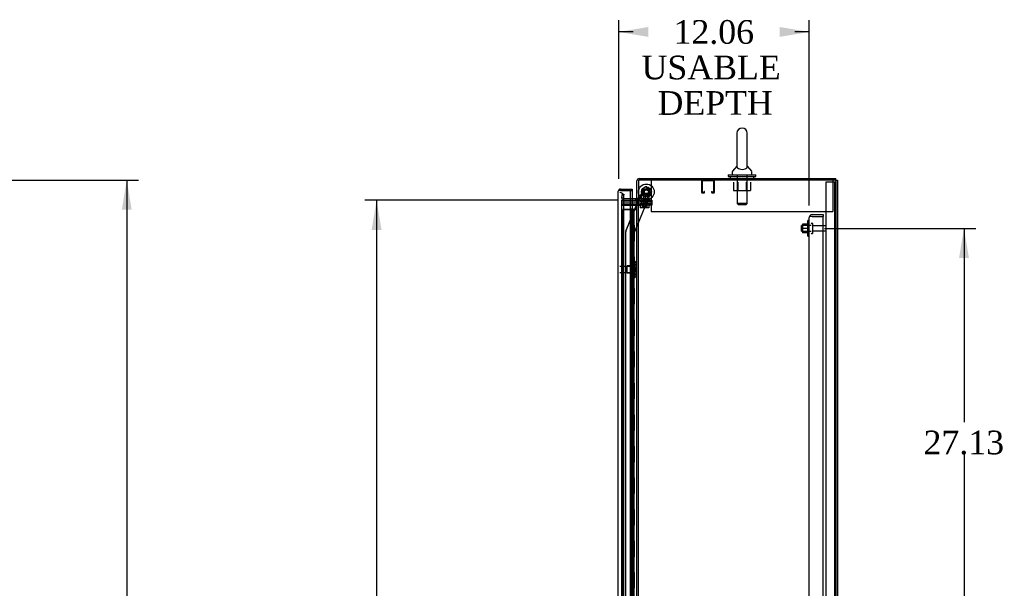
# Model space of a CAD drawing. Header units: inches. Extents: x 1 to 359, y -2 to 239.
# Tile 18 of 23: x 126 to 188, y 130 to 166. Entities that reach past the tile are written whole.
import ezdxf
from ezdxf.enums import TextEntityAlignment as Align
from ezdxf.lldxf.tags import DXFTag

# ---------------------------------------------------------------- set-up
doc = ezdxf.new("R2010")
doc.units = ezdxf.units.IN
doc.header["$MEASUREMENT"] = 0
for name, color, linetype in [('COM43133', 7, 'Continuous'), ('COM50677', 7, 'Continuous'), ('COM55607-1', 7, 'Continuous'), ('COM55738-22', 7, 'Continuous'), ('COM70098', 7, 'Continuous'), ('COM70112-2', 7, 'Continuous'), ('COM70218', 7, 'Continuous'), ('COM70220', 7, 'Continuous'), ('COM70839-2', 7, 'Continuous'), ('COM71181-2', 7, 'Continuous'), ('COM71194-2', 7, 'Continuous'), ('Default', 7, 'Continuous'), ('GSK86006', 7, 'Continuous'), ('NTS166105', 7, 'Continuous'), ('NTS18024', 7, 'Continuous'), ('NTS18147', 7, 'Continuous'), ('NTS86070', 7, 'Continuous'), ('ROL87452', 7, 'Continuous'), ('RVT17786', 7, 'Continuous'), ('SCC180005', 7, 'Continuous'), ('SCS86415', 7, 'Continuous'), ('STD26089', 7, 'Continuous'), ('STD26122', 7, 'Continuous'), ('WAF25059', 7, 'Continuous'), ('WAF25376', 7, 'Continuous'), ('WAF25377', 7, 'Continuous'), ('WAM254785', 7, 'Continuous'), ('WAM30038', 7, 'Continuous')]:
    doc.layers.add(name, color=color, linetype=linetype)
doc.styles.add('SEACAD_Times_New_Roman', font='times.ttf')
tags = doc.linetypes.add('HIDDEN2', pattern=[0.1875, 0.125, -0.0625]).pattern_tags.tags
tags[6:7] = [DXFTag(74, 4), DXFTag(75, 0), DXFTag(340, '0'), DXFTag(46, 0.0), DXFTag(50, 0.0), DXFTag(44, 0.0), DXFTag(45, 0.0)]
tags[4:5] = [DXFTag(74, 4), DXFTag(75, 0), DXFTag(340, '0'), DXFTag(46, 0.0), DXFTag(50, 0.0), DXFTag(44, 0.0), DXFTag(45, 0.0)]
doc.dimstyles.new('HAMMOND_(STH_-_300x200)', dxfattribs={"dimtxt": 1.5, "dimasz": 1.875, "dimexe": 0.75, "dimexo": 0.75, "dimgap": 0.375, "dimtad": 0, "dimtih": 1, "dimtoh": 1, "dimzin": 0, "dimdsep": 46, "dimtxsty": 'SEACAD_Times_New_Roman', "dimblk1": '_SE_FILLED', "dimblk2": '_SE_FILLED', "dimsah": 1, "dimcen": 0.75, "dimadec": 0, "dimazin": 0, "dimtfac": 0.8, "dimtofl": 0, "dimtmove": 0, "dimatfit": 3, "dimfxl": 1, "dimtolj": 1, "dimtzin": 0, "dimarcsym": 0})

# ---------------------------------------------------------------- blocks, each defined once
blk = doc.blocks.new('SE2')
at = {"layer": 'COM43133', "color": 7, "linetype": 'HIDDEN2'}
for p, q in [((176.066, 153.442), (176.756, 153.442)), ((176.756, 153.442), (176.756, 153.317)), ((175.881, 97.627), (175.881, 153.257)), ((175.881, 153.257), (175.881, 153.257)), ((175.881, 153.257), (175.881, 153.257)), ((175.881, 153.257), (175.881, 153.257)), ((175.984, 153.317), (175.917, 153.366)), ((176.066, 153.317), (175.917, 153.317)), ((176.066, 153.317), (175.984, 153.317)), ((176.066, 153.317), (176.756, 153.317)), ((176.066, 153.317), (176.066, 153.317)), ((176.066, 153.317), (176.756, 153.317)), ((176.756, 97.567), (176.756, 153.317))]:
    blk.add_line(p, q, dxfattribs=at)
for start, end in [(90, 143.80595), (143.80595, 179.87917), (179.94113, 180)]:
    blk.add_arc((176.066, 153.257), 0.185, start, end, dxfattribs=at)
blk.add_open_spline([(175.917, 153.317), (175.905, 153.307), (175.896, 153.297), (175.887, 153.282), (175.885, 153.277), (175.882, 153.267), (175.881, 153.262), (175.881, 153.257)], degree=3, knots=[0, 0, 0, 0, 0.5, 0.5, 0.75, 0.75, 1, 1, 1, 1], dxfattribs=at)
at = {"layer": 'COM50677', "color": 7, "linetype": 'HIDDEN2'}
for p, q in [((165.88, 155.627), (165.88, 155.442)), ((165.88, 155.442), (165.88, 153.627)), ((177.38, 155.627), (177.38, 155.442)), ((177.38, 155.442), (177.38, 153.627)), ((165.88, 153.627), (177.38, 153.627))]:
    blk.add_line(p, q, dxfattribs=at)
at = {"layer": 'COM55607-1', "color": 7, "linetype": 'HIDDEN2'}
for p, q in [((164.082, 153.766), (164.597, 153.766)), ((164.082, 153.765), (164.082, 153.766)), ((164.558, 153.765), (164.082, 153.765)), ((164.082, 153.765), (164.082, 97.765)), ((164.597, 153.766), (164.622, 153.766)), ((164.614, 153.775), (164.614, 153.801)), ((164.614, 153.801), (164.664, 153.801)), ((164.664, 153.775), (164.614, 153.775)), ((164.622, 153.765), (164.622, 153.766)), ((164.677, 153.766), (164.622, 153.766)), ((164.627, 153.775), (164.627, 153.765)), ((164.627, 153.765), (164.627, 97.765)), ((164.664, 153.801), (164.689, 153.801)), ((164.664, 153.775), (164.689, 153.775)), ((164.677, 153.766), (164.718, 153.766)), ((164.677, 152.766), (164.677, 153.766)), ((164.689, 153.801), (164.739, 153.801)), ((164.739, 153.775), (164.689, 153.775)), ((164.718, 153.766), (164.913, 153.766)), ((164.718, 152.766), (164.718, 153.766)), ((164.727, 153.765), (164.727, 153.775)), ((164.727, 97.765), (164.727, 153.765)), ((164.739, 153.801), (164.739, 153.775)), ((164.794, 152.765), (164.794, 153.765)), ((164.913, 153.766), (164.975, 153.766)), ((164.913, 153.765), (164.913, 153.766)), ((164.622, 152.766), (164.677, 152.766)), ((164.666, 152.766), (164.794, 152.766)), ((164.666, 151.766), (164.666, 152.765)), ((164.763, 152.765), (164.794, 152.765)), ((164.789, 152.765), (164.789, 151.766)), ((164.794, 151.766), (164.794, 152.765)), ((164.622, 151.766), (164.677, 151.766)), ((164.666, 151.766), (164.794, 151.766)), ((164.677, 150.766), (164.677, 151.765)), ((164.718, 150.766), (164.718, 151.765)), ((164.763, 151.765), (164.794, 151.765)), ((164.794, 150.765), (164.794, 151.765)), ((164.622, 150.766), (164.677, 150.766)), ((164.666, 150.766), (164.794, 150.766)), ((164.666, 149.766), (164.666, 150.765)), ((164.763, 150.765), (164.794, 150.765)), ((164.789, 150.765), (164.789, 149.766)), ((164.794, 149.766), (164.794, 150.765)), ((164.622, 149.766), (164.677, 149.766)), ((164.666, 149.766), (164.794, 149.766)), ((164.677, 148.766), (164.677, 149.765)), ((164.718, 148.766), (164.718, 149.765)), ((164.763, 149.765), (164.794, 149.765)), ((164.794, 148.765), (164.794, 149.765)), ((164.622, 148.766), (164.677, 148.766)), ((164.666, 148.766), (164.794, 148.766)), ((164.666, 147.766), (164.666, 148.765)), ((164.763, 148.765), (164.794, 148.765)), ((164.789, 148.765), (164.789, 147.766)), ((164.794, 147.766), (164.794, 148.765)), ((164.622, 147.766), (164.677, 147.766)), ((164.666, 147.766), (164.794, 147.766)), ((164.677, 146.766), (164.677, 147.765)), ((164.718, 146.766), (164.718, 147.765)), ((164.763, 147.765), (164.794, 147.765)), ((164.794, 146.765), (164.794, 147.765)), ((164.622, 146.766), (164.677, 146.766)), ((164.666, 146.766), (164.794, 146.766)), ((164.666, 145.766), (164.666, 146.765)), ((164.763, 146.765), (164.794, 146.765)), ((164.789, 146.765), (164.789, 145.766)), ((164.794, 145.766), (164.794, 146.765)), ((164.622, 145.766), (164.677, 145.766)), ((164.666, 145.766), (164.794, 145.766)), ((164.677, 144.766), (164.677, 145.765)), ((164.718, 144.766), (164.718, 145.765)), ((164.763, 145.765), (164.794, 145.765)), ((164.794, 144.765), (164.794, 145.765)), ((164.622, 144.766), (164.677, 144.766)), ((164.666, 144.766), (164.794, 144.766)), ((164.666, 143.766), (164.666, 144.765)), ((164.763, 144.765), (164.794, 144.765)), ((164.789, 144.765), (164.789, 143.766)), ((164.794, 143.766), (164.794, 144.765)), ((164.622, 143.766), (164.677, 143.766)), ((164.666, 143.766), (164.794, 143.766)), ((164.677, 142.766), (164.677, 143.765)), ((164.718, 142.766), (164.718, 143.765)), ((164.763, 143.765), (164.794, 143.765)), ((164.794, 142.765), (164.794, 143.765)), ((164.622, 142.766), (164.677, 142.766)), ((164.666, 142.766), (164.794, 142.766)), ((164.666, 141.766), (164.666, 142.765)), ((164.763, 142.765), (164.794, 142.765)), ((164.789, 142.765), (164.789, 141.766)), ((164.794, 141.766), (164.794, 142.765)), ((164.622, 141.766), (164.677, 141.766)), ((164.666, 141.766), (164.794, 141.766)), ((164.677, 140.766), (164.677, 141.765)), ((164.718, 140.766), (164.718, 141.765)), ((164.763, 141.765), (164.794, 141.765)), ((164.794, 140.765), (164.794, 141.765)), ((164.622, 140.766), (164.677, 140.766)), ((164.666, 140.766), (164.794, 140.766)), ((164.666, 139.766), (164.666, 140.765)), ((164.763, 140.765), (164.794, 140.765)), ((164.789, 140.765), (164.789, 139.766)), ((164.794, 139.766), (164.794, 140.765)), ((164.622, 139.766), (164.677, 139.766)), ((164.666, 139.766), (164.794, 139.766)), ((164.677, 138.766), (164.677, 139.765)), ((164.718, 138.766), (164.718, 139.765)), ((164.763, 139.765), (164.794, 139.765)), ((164.794, 138.765), (164.794, 139.765)), ((164.622, 138.766), (164.677, 138.766)), ((164.666, 138.766), (164.794, 138.766)), ((164.666, 137.766), (164.666, 138.765)), ((164.763, 138.765), (164.794, 138.765)), ((164.789, 138.765), (164.789, 137.766)), ((164.794, 137.766), (164.794, 138.765)), ((164.622, 137.766), (164.677, 137.766)), ((164.666, 137.766), (164.794, 137.766)), ((164.677, 136.766), (164.677, 137.765)), ((164.718, 136.766), (164.718, 137.765)), ((164.763, 137.765), (164.794, 137.765)), ((164.794, 136.765), (164.794, 137.765)), ((164.622, 136.766), (164.677, 136.766)), ((164.666, 136.766), (164.794, 136.766)), ((164.666, 135.766), (164.666, 136.765)), ((164.763, 136.765), (164.794, 136.765)), ((164.789, 136.765), (164.789, 135.766)), ((164.794, 135.766), (164.794, 136.765)), ((164.622, 135.766), (164.677, 135.766)), ((164.666, 135.766), (164.794, 135.766)), ((164.677, 134.766), (164.677, 135.765)), ((164.718, 134.766), (164.718, 135.765)), ((164.763, 135.765), (164.794, 135.765)), ((164.794, 134.765), (164.794, 135.765)), ((164.622, 134.766), (164.677, 134.766)), ((164.666, 134.766), (164.794, 134.766)), ((164.666, 133.766), (164.666, 134.765)), ((164.763, 134.765), (164.794, 134.765)), ((164.789, 134.765), (164.789, 133.766)), ((164.794, 133.766), (164.794, 134.765)), ((164.622, 133.766), (164.677, 133.766)), ((164.666, 133.766), (164.794, 133.766)), ((164.677, 132.766), (164.677, 133.765)), ((164.718, 132.766), (164.718, 133.765)), ((164.763, 133.765), (164.794, 133.765)), ((164.794, 132.765), (164.794, 133.765)), ((164.622, 132.766), (164.677, 132.766)), ((164.666, 132.766), (164.794, 132.766)), ((164.666, 131.766), (164.666, 132.765)), ((164.763, 132.765), (164.794, 132.765)), ((164.789, 132.765), (164.789, 131.766)), ((164.794, 131.766), (164.794, 132.765)), ((164.622, 131.766), (164.677, 131.766)), ((164.666, 131.766), (164.794, 131.766)), ((164.677, 130.766), (164.677, 131.765)), ((164.718, 130.766), (164.718, 131.765)), ((164.763, 131.765), (164.794, 131.765)), ((164.794, 130.765), (164.794, 131.765)), ((164.622, 130.766), (164.677, 130.766)), ((164.666, 130.766), (164.794, 130.766)), ((164.666, 129.766), (164.666, 130.765)), ((164.763, 130.765), (164.794, 130.765)), ((164.789, 130.765), (164.789, 129.766)), ((164.794, 129.766), (164.794, 130.765)), ((164.622, 129.766), (164.677, 129.766)), ((164.666, 129.766), (164.794, 129.766))]:
    blk.add_line(p, q, dxfattribs=at)
at = {"layer": 'COM55607-1', "color": 7, "linetype": 'Continuous'}
for p, q in [((164.56, 153.765), (164.558, 153.765)), ((164.763, 153.765), (164.56, 153.765)), ((164.56, 153.765), (164.56, 152.765)), ((164.975, 153.765), (164.763, 153.765)), ((164.763, 153.765), (164.763, 152.765)), ((164.56, 152.765), (164.763, 152.765)), ((164.56, 152.765), (164.763, 152.765)), ((164.56, 152.765), (164.56, 151.765)), ((164.763, 152.765), (164.763, 151.765)), ((164.56, 151.765), (164.56, 150.765)), ((164.56, 151.765), (164.763, 151.765)), ((164.56, 151.765), (164.763, 151.765)), ((164.763, 151.765), (164.763, 150.765)), ((164.56, 150.765), (164.763, 150.765)), ((164.56, 150.765), (164.763, 150.765)), ((164.56, 150.765), (164.56, 149.765)), ((164.763, 150.765), (164.763, 149.765)), ((164.56, 149.765), (164.56, 148.765)), ((164.56, 149.765), (164.763, 149.765)), ((164.56, 149.765), (164.763, 149.765)), ((164.763, 149.765), (164.763, 148.765)), ((164.56, 148.765), (164.763, 148.765)), ((164.56, 148.765), (164.763, 148.765)), ((164.56, 148.765), (164.56, 147.765)), ((164.763, 148.765), (164.763, 147.765)), ((164.56, 147.765), (164.56, 146.765)), ((164.56, 147.765), (164.763, 147.765)), ((164.56, 147.765), (164.763, 147.765)), ((164.763, 147.765), (164.763, 146.765)), ((164.56, 146.765), (164.763, 146.765)), ((164.56, 146.765), (164.763, 146.765)), ((164.56, 146.765), (164.56, 145.765)), ((164.763, 146.765), (164.763, 145.765)), ((164.56, 145.765), (164.56, 144.765)), ((164.56, 145.765), (164.763, 145.765)), ((164.56, 145.765), (164.763, 145.765)), ((164.763, 145.765), (164.763, 144.765)), ((164.56, 144.765), (164.763, 144.765)), ((164.56, 144.765), (164.763, 144.765)), ((164.56, 144.765), (164.56, 143.765)), ((164.763, 144.765), (164.763, 143.765)), ((164.56, 143.765), (164.56, 142.765)), ((164.56, 143.765), (164.763, 143.765)), ((164.56, 143.765), (164.763, 143.765)), ((164.763, 143.765), (164.763, 142.765)), ((164.56, 142.765), (164.763, 142.765)), ((164.56, 142.765), (164.763, 142.765)), ((164.56, 142.765), (164.56, 141.765)), ((164.763, 142.765), (164.763, 141.765)), ((164.56, 141.765), (164.56, 140.765)), ((164.56, 141.765), (164.763, 141.765)), ((164.56, 141.765), (164.763, 141.765)), ((164.763, 141.765), (164.763, 140.765)), ((164.56, 140.765), (164.763, 140.765)), ((164.56, 140.765), (164.763, 140.765)), ((164.56, 140.765), (164.56, 139.765)), ((164.763, 140.765), (164.763, 139.765)), ((164.56, 139.765), (164.56, 138.765)), ((164.56, 139.765), (164.763, 139.765)), ((164.56, 139.765), (164.763, 139.765)), ((164.763, 139.765), (164.763, 138.765)), ((164.56, 138.765), (164.763, 138.765)), ((164.56, 138.765), (164.763, 138.765)), ((164.56, 138.765), (164.56, 137.765)), ((164.763, 138.765), (164.763, 137.765)), ((164.56, 137.765), (164.56, 136.765)), ((164.56, 137.765), (164.763, 137.765)), ((164.56, 137.765), (164.763, 137.765)), ((164.763, 137.765), (164.763, 136.765)), ((164.56, 136.765), (164.763, 136.765)), ((164.56, 136.765), (164.763, 136.765)), ((164.56, 136.765), (164.56, 135.765)), ((164.763, 136.765), (164.763, 135.765)), ((164.56, 135.765), (164.56, 134.765)), ((164.56, 135.765), (164.763, 135.765)), ((164.56, 135.765), (164.763, 135.765)), ((164.763, 135.765), (164.763, 134.765)), ((164.56, 134.765), (164.763, 134.765)), ((164.56, 134.765), (164.763, 134.765)), ((164.56, 134.765), (164.56, 133.765)), ((164.763, 134.765), (164.763, 133.765)), ((164.56, 133.765), (164.56, 132.765)), ((164.56, 133.765), (164.763, 133.765)), ((164.56, 133.765), (164.763, 133.765)), ((164.763, 133.765), (164.763, 132.765)), ((164.56, 132.765), (164.763, 132.765)), ((164.56, 132.765), (164.763, 132.765)), ((164.56, 132.765), (164.56, 131.765)), ((164.763, 132.765), (164.763, 131.765)), ((164.56, 131.765), (164.56, 130.765)), ((164.56, 131.765), (164.763, 131.765)), ((164.56, 131.765), (164.763, 131.765)), ((164.763, 131.765), (164.763, 130.765)), ((164.56, 130.765), (164.763, 130.765)), ((164.56, 130.765), (164.763, 130.765)), ((164.56, 130.765), (164.56, 129.765)), ((164.763, 130.765), (164.763, 129.765))]:
    blk.add_line(p, q, dxfattribs=at)
at = {"layer": 'COM55738-22', "color": 7, "linetype": 'HIDDEN2'}
for p, q in [((176.943, 95.774), (176.943, 155.524)), ((176.943, 155.524), (177.13, 155.524)), ((177.13, 155.524), (177.38, 155.524)), ((177.38, 155.524), (177.496, 155.524)), ((177.496, 95.774), (177.496, 155.524)), ((177.496, 155.524), (177.568, 155.524))]:
    blk.add_line(p, q, dxfattribs=at)
at = {"layer": 'COM70098', "color": 7, "linetype": 'HIDDEN2'}
for p, q in [((164.008, 154.252), (165.157, 154.252)), ((164.008, 154.127), (165.157, 154.127)), ((164.008, 154.032), (165.157, 154.032)), ((165.118, 154.347), (165.157, 154.347)), ((165.157, 154.347), (165.907, 154.347)), ((165.907, 154.252), (165.157, 154.252)), ((165.157, 154.127), (165.907, 154.127)), ((165.907, 154.032), (165.157, 154.032)), ((165.907, 154.347), (165.907, 154.252)), ((165.907, 154.127), (165.907, 154.032))]:
    blk.add_line(p, q, dxfattribs=at)
at = {"layer": 'COM70112-2', "color": 7, "linetype": 'Continuous'}
for p, q in [((164.975, 154.377), (164.975, 155.579)), ((165.118, 155.722), (177.568, 155.722)), ((177.568, 155.627), (177.568, 155.722)), ((164.927, 154.442), (164.558, 154.442)), ((165.07, 154.377), (164.975, 154.377))]:
    blk.add_line(p, q, dxfattribs=at)
at = {"layer": 'COM70112-2', "color": 7, "linetype": 'HIDDEN2'}
for p, q in [((171.286, 155.722), (171.286, 155.627)), ((171.974, 155.627), (171.974, 155.722)), ((164.008, 154.515), (164.049, 154.744)), ((164.049, 154.744), (164.142, 154.727)), ((164.142, 154.727), (164.102, 154.498)), ((164.006, 154.497), (164.008, 154.515)), ((164.102, 154.498), (164.102, 154.48)), ((164.558, 154.442), (164.149, 154.442)), ((164.907, 154.347), (164.907, 154.442)), ((164.975, 154.49), (165.07, 154.49))]:
    blk.add_line(p, q, dxfattribs=at)
at = {"layer": 'COM70112-2', "color": 7, "linetype": 'Continuous'}
for centre, radius, start, end in [((165.118, 155.579), 0.143, 90, 180), ((164.927, 154.49), 0.048, 270, 0), ((164.927, 154.49), 0.143, 270, 307.79488)]:
    blk.add_arc(centre, radius, start, end, dxfattribs=at)
at = {"layer": 'COM70112-2', "color": 7, "linetype": 'HIDDEN2'}
for centre, radius, start, end in [((165.118, 155.579), 0.048, 90, 180), ((164.149, 154.49), 0.143, 177.13468, 270), ((164.149, 154.49), 0.048, 191.71679, 270), ((164.927, 154.49), 0.143, 307.79488, 0)]:
    blk.add_arc(centre, radius, start, end, dxfattribs=at)
at = {"layer": 'COM70218', "color": 7, "linetype": 'HIDDEN2'}
for p, q in [((169.07, 155.584), (169.07, 154.857)), ((169.11, 155.584), (169.11, 154.857)), ((169.84, 155.587), (169.113, 155.587)), ((169.843, 154.857), (169.843, 155.584)), ((169.883, 154.857), (169.883, 155.584)), ((169.113, 154.854), (169.215, 154.854)), ((169.113, 154.814), (169.215, 154.814)), ((169.218, 154.857), (169.218, 154.908)), ((169.258, 154.908), (169.218, 154.908)), ((169.258, 154.857), (169.258, 154.908)), ((169.695, 154.908), (169.695, 154.857)), ((169.695, 154.908), (169.735, 154.908)), ((169.735, 154.908), (169.735, 154.857)), ((169.738, 154.854), (169.84, 154.854)), ((169.738, 154.814), (169.84, 154.814))]:
    blk.add_line(p, q, dxfattribs=at)
for centre, radius, start, end in [((169.113, 155.584), 0.043, 90, 180), ((169.113, 155.584), 0.003, 90, 180), ((169.84, 155.584), 0.043, 0, 90), ((169.84, 155.584), 0.003, 0, 90), ((169.113, 154.857), 0.043, 180, 270), ((169.113, 154.857), 0.003, 180, 270), ((169.215, 154.857), 0.003, 270, 0), ((169.215, 154.857), 0.043, 270, 0), ((169.738, 154.857), 0.043, 180, 270), ((169.738, 154.857), 0.003, 180, 270), ((169.84, 154.857), 0.003, 270, 0), ((169.84, 154.857), 0.043, 270, 0)]:
    blk.add_arc(centre, radius, start, end, dxfattribs=at)
at = {"layer": 'COM70220', "color": 7, "linetype": 'HIDDEN2'}
for p, q in [((164.133, 154.339), (164.133, 154.589)), ((164.133, 97.192), (164.133, 154.339))]:
    blk.add_line(p, q, dxfattribs=at)
blk.add_arc((163.883, 154.589), 0.25, 0, 90, dxfattribs=at)
at = {"layer": 'COM70839-2', "color": 7, "linetype": 'HIDDEN2'}
for p, q in [((164.268, 152.385), (165.399, 155.116)), ((164.79, 152.257), (165.889, 154.913)), ((164.79, 152.257), (165.889, 154.913)), ((165.093, 154.377), (165.399, 155.116)), ((165.562, 155.184), (165.822, 155.076)), ((165.562, 155.184), (165.822, 155.076)), ((164.268, 152.385), (165.08, 154.347)), ((164.271, 127.785), (164.259, 152.337)), ((164.803, 126.41), (164.79, 152.257))]:
    blk.add_line(p, q, dxfattribs=at)
at = {"layer": 'COM70839-2', "color": 7, "linetype": 'Continuous'}
blk.add_line((165.08, 154.347), (165.093, 154.377), dxfattribs=at)
at = {"layer": 'COM70839-2', "color": 7, "linetype": 'HIDDEN2'}
blk.add_circle((165.57, 154.876), 0.129, dxfattribs=at)
blk.add_circle((165.57, 154.876), 0.129, dxfattribs=at)
for centre, start, end in [((165.514, 155.068), 67.51748, 157.51748), ((165.514, 155.068), 67.51748, 157.51748), ((165.774, 154.961), 337.51748, 67.51748), ((165.774, 154.961), 337.51748, 67.51748), ((164.384, 152.337), 157.51748, 180.02948), ((164.384, 152.337), 157.51748, 180.02948)]:
    blk.add_arc(centre, 0.125, start, end, dxfattribs=at)
at = {"layer": 'COM71181-2', "color": 7, "linetype": 'Continuous'}
for p, q in [((177.52, 155.627), (165.07, 155.627)), ((165.07, 155.627), (165.07, 154.377)), ((177.52, 155.627), (177.663, 155.627)), ((177.663, 155.627), (177.663, 95.692)), ((164.558, 154.347), (164.927, 154.347)), ((164.975, 154.347), (164.927, 154.347)), ((164.975, 154.347), (165.118, 154.347)), ((164.975, 96.972), (164.975, 154.347)), ((165.118, 154.377), (165.07, 154.377)), ((165.118, 154.347), (165.118, 154.377))]:
    blk.add_line(p, q, dxfattribs=at)
at = {"layer": 'COM71181-2', "color": 7, "linetype": 'HIDDEN2'}
for p, q in [((177.568, 155.627), (177.568, 95.692)), ((164.008, 154.347), (164.558, 154.347)), ((164.008, 96.972), (164.008, 154.347)), ((165.07, 96.972), (165.07, 154.347))]:
    blk.add_line(p, q, dxfattribs=at)
at = {"layer": 'COM71194-2', "color": 7, "linetype": 'Continuous'}
for p, q in [((163.788, 96.615), (163.788, 154.916)), ((163.788, 154.916), (163.788, 154.916)), ((163.788, 154.916), (163.788, 154.916)), ((163.788, 154.916), (163.788, 154.916)), ((163.868, 154.964), (163.818, 155.003)), ((163.931, 154.964), (163.818, 154.964)), ((163.931, 154.964), (163.868, 154.964)), ((163.931, 155.059), (164.663, 155.059)), ((164.558, 154.964), (163.931, 154.964)), ((163.931, 154.964), (163.931, 154.964)), ((163.931, 154.964), (164.663, 154.964)), ((164.558, 96.567), (164.558, 154.964)), ((164.558, 154.964), (164.663, 154.964)), ((164.663, 155.059), (164.663, 154.964)), ((164.663, 154.964), (164.663, 154.442))]:
    blk.add_line(p, q, dxfattribs=at)
at = {"layer": 'COM71194-2', "color": 7, "linetype": 'HIDDEN2'}
blk.add_line((164.663, 154.442), (164.663, 96.877), dxfattribs=at)
at = {"layer": 'COM71194-2', "color": 7, "linetype": 'Continuous'}
for start, end in [(142.49641, 179.84393), (179.92383, 180), (90, 142.49641)]:
    blk.add_arc((163.931, 154.916), 0.143, start, end, dxfattribs=at)
blk.add_open_spline([(163.818, 154.964), (163.808, 154.956), (163.801, 154.948), (163.793, 154.936), (163.791, 154.932), (163.789, 154.924), (163.788, 154.92), (163.788, 154.916)], degree=3, knots=[0, 0, 0, 0, 0.5, 0.5, 0.75, 0.75, 1, 1, 1, 1], dxfattribs=at)
at = {"layer": 'GSK86006', "color": 7, "linetype": 'HIDDEN2'}
for p, q in [((164.008, 154.252), (165.157, 154.252)), ((164.008, 154.127), (165.157, 154.127)), ((165.157, 154.252), (165.907, 154.252)), ((165.907, 154.127), (165.157, 154.127)), ((165.907, 154.252), (165.907, 154.127))]:
    blk.add_line(p, q, dxfattribs=at)
at = {"layer": 'NTS166105', "color": 7, "linetype": 'HIDDEN2'}
for p, q in [((175.465, 152.841), (175.465, 152.566)), ((175.785, 152.841), (175.465, 152.841)), ((175.465, 152.566), (175.465, 152.291)), ((175.785, 152.566), (175.465, 152.566)), ((175.785, 152.291), (175.465, 152.291))]:
    blk.add_line(p, q, dxfattribs=at)
at = {"layer": 'NTS18024', "color": 7, "linetype": 'HIDDEN2'}
for p, q in [((171.093, 155.502), (171.093, 154.957)), ((171.367, 155.502), (171.367, 154.957)), ((171.893, 155.502), (171.893, 154.957)), ((172.165, 155.502), (172.165, 154.957)), ((171.093, 154.957), (171.367, 154.957)), ((171.367, 154.957), (171.893, 154.957)), ((171.893, 154.957), (172.165, 154.957))]:
    blk.add_line(p, q, dxfattribs=at)
at = {"layer": 'NTS18147', "color": 7, "linetype": 'HIDDEN2'}
for p, q in [((164.791, 150.459), (164.791, 150.464)), ((164.854, 150.464), (164.791, 150.464)), ((164.791, 150.459), (164.791, 150.271)), ((164.791, 150.459), (164.854, 150.459)), ((164.791, 150.271), (164.791, 150.153)), ((164.854, 150.271), (164.791, 150.271)), ((164.854, 150.459), (164.854, 150.464)), ((164.854, 150.153), (164.854, 150.271)), ((164.916, 150.31), (164.916, 150.365)), ((164.354, 149.744), (164.354, 150.184)), ((164.791, 150.184), (164.354, 150.184)), ((164.354, 149.744), (164.791, 149.744)), ((164.791, 150.153), (164.791, 149.775)), ((164.791, 150.153), (164.854, 150.153)), ((164.791, 149.775), (164.791, 149.657)), ((164.854, 149.775), (164.791, 149.775)), ((164.791, 149.657), (164.791, 149.469)), ((164.791, 149.657), (164.854, 149.657)), ((164.854, 149.657), (164.854, 149.775)), ((164.791, 149.469), (164.791, 149.464)), ((164.854, 149.469), (164.791, 149.469)), ((164.791, 149.464), (164.854, 149.464)), ((164.854, 149.469), (164.854, 149.464)), ((164.916, 149.563), (164.916, 149.618))]:
    blk.add_line(p, q, dxfattribs=at)
blk.add_arc((164.598, 149.964), 0.318, 323.63381, 36.36619, dxfattribs=at)
for centre, start_param, end_param in [((164.598, 150.365), 2.506883, 3.776302), ((164.598, 150.31), 2.506883, 3.141593), ((164.598, 149.618), 3.141593, 3.776302), ((164.598, 149.563), 2.506883, 3.776302)]:
    blk.add_ellipse(centre, major_axis=(-0.318, 0), ratio=0.5, start_param=start_param, end_param=end_param, dxfattribs=at)
at = {"layer": 'NTS86070', "color": 7, "linetype": 'HIDDEN2'}
for p, q in [((165.633, 154.447), (165.133, 154.447)), ((165.133, 154.347), (165.133, 154.447)), ((165.236, 154.347), (165.236, 154.317)), ((165.246, 154.307), (165.519, 154.307)), ((165.258, 154.347), (165.258, 154.447)), ((165.361, 154.347), (165.361, 154.317)), ((165.644, 154.307), (165.519, 154.307)), ((165.529, 154.317), (165.529, 154.347)), ((165.758, 154.447), (165.633, 154.447)), ((165.633, 154.347), (165.633, 154.447)), ((165.654, 154.317), (165.654, 154.347)), ((165.758, 154.347), (165.758, 154.447))]:
    blk.add_line(p, q, dxfattribs=at)
for centre, start, end in [((165.246, 154.317), 180, 270), ((165.371, 154.317), 180, 270), ((165.519, 154.317), 270, 0), ((165.644, 154.317), 270, 0)]:
    blk.add_arc(centre, 0.01, start, end, dxfattribs=at)
at = {"layer": 'ROL87452', "color": 7, "linetype": 'HIDDEN2'}
for radius in [0.5, 0.206]:
    blk.add_circle((165.57, 154.876), radius, dxfattribs=at)
for start, end in [(164.42927, 188.26891), (261.62499, 271.23064)]:
    blk.add_arc((165.57, 154.876), 0.5, start, end, dxfattribs=at)
at = {"layer": 'RVT17786', "color": 7, "linetype": 'HIDDEN2'}
for radius in [0.217, 0.217, 0.125]:
    blk.add_circle((165.57, 154.876), radius, dxfattribs=at)
at = {"layer": 'SCC180005', "color": 7, "linetype": 'HIDDEN2'}
for p, q in [((165.26, 154.782), (165.506, 154.782)), ((165.26, 154.782), (165.26, 154.032)), ((165.385, 154.782), (165.385, 154.032)), ((165.506, 154.032), (165.506, 154.782)), ((165.631, 154.782), (165.508, 154.782)), ((165.631, 154.032), (165.631, 154.782)), ((165.167, 154.032), (165.167, 153.858)), ((165.292, 154.032), (165.292, 153.858)), ((165.383, 154.032), (165.383, 153.858)), ((165.508, 154.032), (165.508, 153.858)), ((165.599, 154.032), (165.599, 153.858)), ((165.724, 154.032), (165.724, 153.858)), ((165.383, 153.858), (165.167, 153.858)), ((165.599, 153.858), (165.383, 153.858)), ((165.724, 153.858), (165.599, 153.858))]:
    blk.add_line(p, q, dxfattribs=at)
at = {"layer": 'SCS86415', "color": 7, "linetype": 'Continuous'}
for p, q in [((171.299, 158.587), (171.299, 156.517)), ((171.961, 156.517), (171.961, 158.587)), ((171.29, 156.506), (171.019, 156.18)), ((172.241, 156.18), (171.97, 156.506)), ((171.005, 156.141), (171.005, 156.022)), ((172.255, 156.022), (172.255, 156.141))]:
    blk.add_line(p, q, dxfattribs=at)
at = {"layer": 'SCS86415', "color": 7, "linetype": 'HIDDEN2'}
for p, q in [((171.318, 155.962), (171.318, 154.147)), ((171.942, 154.147), (171.942, 155.962)), ((171.942, 154.147), (171.318, 154.147)), ((171.318, 154.147), (171.378, 154.087)), ((171.378, 154.087), (171.882, 154.087)), ((171.882, 154.087), (171.942, 154.147))]:
    blk.add_line(p, q, dxfattribs=at)
at = {"layer": 'SCS86415', "color": 7, "linetype": 'Continuous'}
for centre, radius, start, end in [((171.63, 158.587), 0.331, 0, 180), ((171.984, 156.523), 0.0213, 207.87958, 229.38189), ((171.065, 156.141), 0.06, 140.32138, 180), ((171.065, 156.022), 0.06, 180, 270), ((172.195, 156.022), 0.06, 270, 0), ((172.195, 156.141), 0.06, 0, 39.67862)]:
    blk.add_arc(centre, radius, start, end, dxfattribs=at)
blk.add_open_spline([(171.295, 156.513), (171.293, 156.509), (171.291, 156.507), (171.29, 156.507)], degree=3, dxfattribs=at)
blk.add_open_spline([(171.299, 156.522), (171.299, 156.513), (171.299, 156.497), (171.309, 156.454), (171.322, 156.426), (171.372, 156.373), (171.409, 156.349), (171.51, 156.313), (171.574, 156.302), (171.704, 156.304), (171.766, 156.317), (171.863, 156.355), (171.897, 156.38), (171.943, 156.433), (171.954, 156.462), (171.961, 156.502), (171.962, 156.516), (171.962, 156.522)], degree=3, knots=[0.2040331, 0.2040331, 0.2040331, 0.2040331, 0.25, 0.25, 0.3125, 0.3125, 0.375, 0.375, 0.4375, 0.4375, 0.5, 0.5, 0.5625, 0.5625, 0.625, 0.625, 0.6665969, 0.6665969, 0.6665969, 0.6665969], dxfattribs=at)
at = {"layer": 'STD26089', "color": 7, "linetype": 'HIDDEN2'}
for p, q in [((175.381, 152.38), (175.381, 152.755)), ((176.006, 152.755), (175.381, 152.755)), ((176.076, 152.892), (176.036, 152.892)), ((176.106, 152.272), (176.106, 152.862)), ((175.381, 152.38), (176.006, 152.38)), ((176.036, 152.242), (176.076, 152.242)), ((176.883, 152.733), (176.106, 152.733)), ((176.106, 152.401), (176.883, 152.401))]:
    blk.add_line(p, q, dxfattribs=at)
for centre, radius, start, end in [((176.036, 152.862), 0.03, 90, 180), ((176.076, 152.862), 0.03, 0, 90), ((176.036, 152.272), 0.03, 180, 270), ((176.076, 152.272), 0.03, 270, 0), ((176.883, 152.673), 0.06, 0, 90), ((176.883, 152.461), 0.06, 270, 0)]:
    blk.add_arc(centre, radius, start, end, dxfattribs=at)
at = {"layer": 'STD26122', "color": 7, "linetype": 'HIDDEN2'}
for p, q in [((164.848, 150.149), (163.883, 150.149)), ((163.883, 149.779), (164.848, 149.779)), ((164.848, 150.149), (164.848, 149.779)), ((164.883, 150.114), (164.848, 150.149)), ((164.848, 149.779), (164.883, 149.814)), ((164.883, 149.814), (164.883, 150.114))]:
    blk.add_line(p, q, dxfattribs=at)
at = {"layer": 'WAF25059', "color": 7, "linetype": 'HIDDEN2'}
for p, q in [((175.785, 152.067), (175.785, 153.067)), ((175.881, 153.067), (175.785, 153.067)), ((175.785, 152.067), (175.881, 152.067))]:
    blk.add_line(p, q, dxfattribs=at)
at = {"layer": 'WAF25376', "color": 7, "linetype": 'HIDDEN2'}
for radius in [0.315, 0.14, 0.14]:
    blk.add_circle((165.57, 154.876), radius, dxfattribs=at)
for start, end in [(86.56272, 98.73374), (0, 8.58319), (351.33963, 0)]:
    blk.add_arc((165.57, 154.876), 0.315, start, end, dxfattribs=at)
at = {"layer": 'WAF25377', "color": 7, "linetype": 'Continuous'}
for p, q in [((170.755, 155.962), (172.505, 155.962)), ((170.755, 155.962), (170.755, 155.847)), ((172.505, 155.847), (172.505, 155.962)), ((170.755, 155.847), (172.505, 155.847))]:
    blk.add_line(p, q, dxfattribs=at)
at = {"layer": 'WAM254785', "color": 7, "linetype": 'Continuous'}
for p, q in [((170.88, 155.847), (170.88, 155.722)), ((172.38, 155.722), (172.38, 155.847))]:
    blk.add_line(p, q, dxfattribs=at)
at = {"layer": 'WAM30038', "color": 7, "linetype": 'HIDDEN2'}
for p, q in [((164.642, 150.339), (164.642, 149.589)), ((164.666, 150.339), (164.642, 150.339)), ((164.666, 150.339), (164.666, 149.589)), ((164.578, 150.138), (164.578, 150.192)), ((164.623, 150.166), (164.578, 150.138)), ((164.578, 150.113), (164.623, 150.141)), ((164.578, 150.138), (164.594, 150.125)), ((164.578, 149.982), (164.578, 150.113)), ((164.623, 149.982), (164.578, 149.982)), ((164.578, 149.815), (164.578, 149.947)), ((164.578, 149.947), (164.623, 149.947)), ((164.623, 149.787), (164.578, 149.815)), ((164.594, 149.803), (164.578, 149.79)), ((164.578, 149.736), (164.578, 149.79)), ((164.578, 149.79), (164.623, 149.762)), ((164.594, 150.125), (164.622, 150.143)), ((164.627, 149.782), (164.594, 149.803)), ((164.642, 149.589), (164.666, 149.589))]:
    blk.add_line(p, q, dxfattribs=at)
for centre, radius, start, end in [((164.057, 150.867), 0.85, 311.70584, 313.44931), ((164.624, 149.964), 0.0181, 1.77183, 93.07302), ((164.624, 149.965), 0.0182, 267.1609, 357.99424), ((164.055, 149.058), 0.854, 46.55474, 48.29011)]:
    blk.add_arc(centre, radius, start, end, dxfattribs=at)
for points, knots in [([(164.578, 150.192), (164.591, 150.204), (164.604, 150.215), (164.617, 150.227), (164.619, 150.229), (164.621, 150.23), (164.623, 150.232)], [0, 0, 0, 0, 0.858552, 0.858552, 0.858552, 1, 1, 1, 1]), ([(164.623, 149.696), (164.621, 149.698), (164.619, 149.7), (164.617, 149.701), (164.604, 149.713), (164.591, 149.724), (164.578, 149.736)], [0, 0, 0, 0, 0.141448, 0.141448, 0.141448, 1, 1, 1, 1]), ([(164.637, 150.171), (164.636, 150.171), (164.636, 150.171), (164.632, 150.171), (164.627, 150.169), (164.623, 150.166)], [0.4389304, 0.4389304, 0.4389304, 0.4389304, 0.5, 0.5, 1, 1, 1, 1]), ([(164.623, 150.141), (164.625, 150.143), (164.627, 150.144), (164.631, 150.148), (164.633, 150.15), (164.637, 150.154), (164.639, 150.157), (164.641, 150.162), (164.642, 150.164), (164.642, 150.166)], [0, 0, 0, 0, 0.25, 0.25, 0.5, 0.5, 0.75, 0.75, 1, 1, 1, 1]), ([(164.642, 149.762), (164.642, 149.764), (164.641, 149.767), (164.639, 149.771), (164.637, 149.774), (164.632, 149.78), (164.627, 149.784), (164.623, 149.787)], [0, 0, 0, 0, 0.25, 0.25, 0.5, 0.5, 1, 1, 1, 1]), ([(164.623, 149.762), (164.625, 149.761), (164.627, 149.76), (164.631, 149.758), (164.633, 149.757), (164.636, 149.757), (164.636, 149.757), (164.637, 149.757)], [0, 0, 0, 0, 0.25, 0.25, 0.5, 0.5, 0.5626015, 0.5626015, 0.5626015, 0.5626015])]:
    blk.add_open_spline(points, degree=3, knots=knots, dxfattribs=at)
blk = doc.blocks.new('DMBLK3608')
at = {"layer": 'Default', "linetype": 'Continuous'}
for points in [[(185.993, 150.692), (185.681, 152.567), (185.368, 150.692)], [(185.993, 127.317), (185.368, 127.317), (185.681, 125.442)]]:
    blk.add_hatch(color=7, dxfattribs=at).paths.add_polyline_path(points)
at = {"layer": 'Default', "color": 7, "linetype": 'Continuous'}
for p, q in [((176.856, 152.567), (186.431, 152.567)), ((185.681, 152.567), (185.681, 140.28)), ((185.681, 138.255), (185.681, 125.442)), ((176.856, 125.442), (186.431, 125.442))]:
    blk.add_line(p, q, dxfattribs=at)
at = {"layer": 'Default', "color": 7, "linetype": 'Continuous', "style": 'SEACAD_Times_New_Roman'}
blk.add_text('27.13', height=1.5, dxfattribs=at).set_placement((183.121, 139.755), align=Align.TOP_LEFT)
blk = doc.blocks.new('_SE_FILLED')
at = {"color": 0}
blk.add_line((0, 0), (-1, 0), dxfattribs=at)
blk.add_solid([(0, 0), (-1, -0.1665), (-1, 0.1665), (0, 0)], dxfattribs=at)
blk = doc.blocks.new('DMBLK3616')
at = {"layer": 'Default', "linetype": 'Continuous'}
for points in [[(148.173, 152.472), (148.798, 152.472), (148.486, 154.347)], [(148.173, 98.847), (148.486, 96.972), (148.798, 98.847)]]:
    blk.add_hatch(color=7, dxfattribs=at).paths.add_polyline_path(points)
at = {"layer": 'Default', "color": 7, "linetype": 'Continuous'}
for p, q in [((163.717, 154.347), (147.736, 154.347)), ((148.486, 154.347), (148.486, 126.935)), ((148.486, 119.885), (148.486, 96.972)), ((163.258, 96.972), (147.736, 96.972))]:
    blk.add_line(p, q, dxfattribs=at)
at = {"layer": 'Default', "color": 7, "linetype": 'Continuous', "style": 'SEACAD_Times_New_Roman'}
for s, p in [('57.38', (145.927, 126.41)), ('DOOR ', (145.056, 124.16)), ('OPENING', (143.616, 121.91))]:
    blk.add_text(s, height=1.5, dxfattribs=at).set_placement(p, align=Align.TOP_LEFT)
blk = doc.blocks.new('DMBLK3625')
at = {"layer": 'Default', "linetype": 'Continuous'}
for points in [[(165.693, 165.322), (163.818, 165.009), (165.693, 164.697)], [(174.006, 165.322), (174.006, 164.697), (175.881, 165.009)]]:
    blk.add_hatch(color=7, dxfattribs=at).paths.add_polyline_path(points)
at = {"layer": 'Default', "color": 7, "linetype": 'Continuous'}
for p, q in [((163.818, 155.714), (163.818, 165.759)), ((175.881, 154.007), (175.881, 165.759)), ((164.739, 165.009), (163.818, 165.009)), ((175.881, 165.009), (174.96, 165.009))]:
    blk.add_line(p, q, dxfattribs=at)
at = {"layer": 'Default', "color": 7, "linetype": 'Continuous', "style": 'SEACAD_Times_New_Roman'}
for s, p in [('12.06', (167.29, 165.759)), ('USABLE ', (165.264, 163.509)), ('DEPTH', (166.277, 161.259))]:
    blk.add_text(s, height=1.5, dxfattribs=at).set_placement(p, align=Align.TOP_LEFT)
blk = doc.blocks.new('DMBLK3630')
at = {"layer": 'Default', "linetype": 'Continuous'}
for points in [[(132.979, 153.741), (132.667, 155.616), (132.354, 153.741)], [(132.979, 97.366), (132.354, 97.366), (132.667, 95.491)]]:
    blk.add_hatch(color=7, dxfattribs=at).paths.add_polyline_path(points)
at = {"layer": 'Default', "color": 7, "linetype": 'Continuous'}
for p, q in [((124.353, 155.616), (133.417, 155.616)), ((132.667, 155.616), (132.667, 126.829)), ((132.667, 124.804), (132.667, 95.491)), ((124.353, 95.491), (133.417, 95.491))]:
    blk.add_line(p, q, dxfattribs=at)
at = {"layer": 'Default', "color": 7, "linetype": 'Continuous', "style": 'SEACAD_Times_New_Roman'}
blk.add_text('60.13', height=1.5, dxfattribs=at).set_placement((130.107, 126.304), align=Align.TOP_LEFT)

msp = doc.modelspace()

# ---------------------------------------------------------------- block references
at = {"layer": 'Default'}
msp.add_blockref('SE2', (0, 0), dxfattribs=at)

# ---------------------------------------------------------------- dimensions: what is measured, and where the dimension line sits
at = {"layer": 'Default', "color": 7, "linetype": 'Continuous'}
dim = msp.add_linear_dim(base=(163.818, 165.009), p1=(175.881, 153.257), p2=(163.818, 154.964), text='\\A1;<>\\PUSABLE \\XDEPTH', dimstyle='HAMMOND_(STH_-_300x200)', dxfattribs=at)
dim.commit()
dim.dimension.update_dxf_attribs({"geometry": 'DMBLK3625', "text_midpoint": (169.849, 165.009), "dimtype": 160})
for base, p1, p2, angle, text, picture, middle, dimtype in [((132.666733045, 155.616068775), (123.602972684, 155.616068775), (123.602972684, 95.491068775), 270, '\\A1;<>', 'DMBLK3630', (132.666733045, 125.553569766), 161), ((148.485915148, 96.972068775), (164.467493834, 154.347068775), (164.926993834, 96.972068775), 90, '\\A1;<>\\PDOOR \\XOPENING', 'DMBLK3616', (148.485915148, 125.659569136), 160), ((185.680541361, 152.567068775), (176.105993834, 152.567068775), (176.105993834, 125.442068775), 270, '\\A1;<>', 'DMBLK3608', (185.680541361, 139.004569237), 161)]:
    dim = msp.add_linear_dim(base=base, p1=p1, p2=p2, angle=angle, text=text, dimstyle='HAMMOND_(STH_-_300x200)', dxfattribs=at)
    dim.commit()
    dim.dimension.update_dxf_attribs({"geometry": picture, "text_midpoint": middle, "dimtype": dimtype})

doc.saveas('drawing.dxf')
